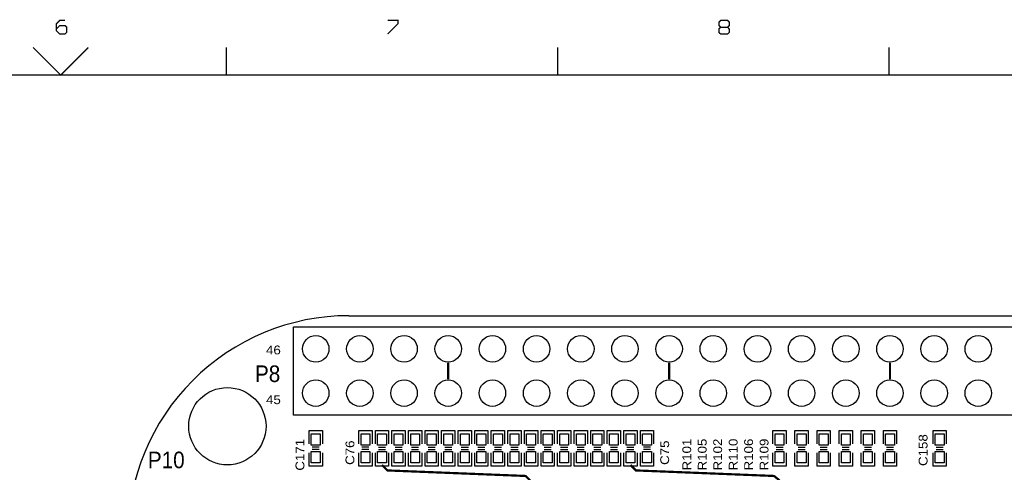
# Model space of a CAD drawing. Extents: x -14006 to 19506, y -9606 to 12409.
# Tile 9 of 20: x 2628 to 11544, y 8306 to 12401. Entities that reach past the tile are written whole.
import ezdxf

# ---------------------------------------------------------------- set-up
doc = ezdxf.new("R2010")
doc.units = 0
doc.header["$MEASUREMENT"] = 0
doc.layers.get('0').update_dxf_attribs({"linetype": 'CONTINUOUS'})
doc.layers.add('1', color=7, linetype='CONTINUOUS')

# ---------------------------------------------------------------- blocks, each defined once
blk = doc.blocks.new('FIGURE_CIRCLE')
blk.add_circle((0, 0), 0.5)
blk = doc.blocks.new('FIGURE_SQUARE')
blk.add_lwpolyline([(-0.5, -0.5), (-0.5, 0.5), (0.5, 0.5), (0.5, -0.5)], close=True)

msp = doc.modelspace()

# ---------------------------------------------------------------- linework, layer by layer
at = {"layer": '1'}
for points, const_width in [([(3038, 12395), (2991, 12395), (2960, 12364), (2960, 12302), (2991, 12271), (3038, 12271), (3053, 12286), (3053, 12333), (3038, 12348), (2991, 12348), (2960, 12317)], 12), ([(5960, 12271), (6053, 12364), (6053, 12395), (5960, 12395)], 12), ([(9038, 12333), (8976, 12333), (8960, 12317), (8960, 12286), (8976, 12271), (9038, 12271), (9053, 12286), (9053, 12317), (9038, 12333), (9053, 12348), (9053, 12379), (9038, 12395), (8976, 12395), (8960, 12379), (8960, 12348), (8976, 12333)], 12), ([(3250, 12150), (3000, 11900), (2750, 12150)], 12), ([(4500, 11900), (4500, 12150)], 12), ([(7500, 12150), (7500, 11900)], 12), ([(10500, 11900), (10500, 12150)], 12), ([(-13500, -9100), (-13500, 11900), (19000, 11900)], 12), ([(6508.68, 9147.64), (6508.68, 9297.64)], 20), ([(8508.68, 9147.64), (8508.68, 9297.64)], 20), ([(10508.68, 9147.64), (10508.68, 9297.64)], 20), ([(7258.68, 8222.64), (7208.68, 8272.64), (5958.68, 8322.64), (5908.68, 8372.64)], 20), ([(9508.68, 8232.64), (9458.68, 8272.64), (8208.68, 8322.64), (8158.68, 8372.64)], 20)]:
    msp.add_lwpolyline(points, dxfattribs=dict(at, const_width=const_width))
msp.add_lwpolyline([(5608.68, 9722.64, 0.414214), (3608.68, 7722.64)], format="xyb", dxfattribs=at)
for points in [[(5608.68, 9722.64), (16208.68, 9722.64)], [(5248.68, 8562.64), (5248.68, 8682.64), (5368.68, 8682.64)], [(5368.68, 8682.64), (5368.68, 8562.64)], [(5698.68, 8562.64), (5698.68, 8682.64), (5818.68, 8682.64)], [(5818.68, 8682.64), (5818.68, 8562.64)], [(5848.68, 8562.64), (5848.68, 8682.64), (5968.68, 8682.64), (5968.68, 8562.64)], [(5998.68, 8562.64), (5998.68, 8682.64), (6118.68, 8682.64), (6118.68, 8562.64)], [(6148.68, 8562.64), (6148.68, 8682.64), (6268.68, 8682.64), (6268.68, 8562.64)], [(6298.68, 8562.64), (6298.68, 8682.64), (6418.68, 8682.64), (6418.68, 8562.64)], [(6448.68, 8562.64), (6448.68, 8682.64), (6568.68, 8682.64), (6568.68, 8562.64)], [(6598.68, 8562.64), (6598.68, 8682.64), (6718.68, 8682.64), (6718.68, 8562.64)], [(6748.68, 8562.64), (6748.68, 8682.64), (6868.68, 8682.64), (6868.68, 8562.64)], [(6898.68, 8562.64), (6898.68, 8682.64), (7018.68, 8682.64), (7018.68, 8562.64)], [(7048.68, 8562.64), (7048.68, 8682.64), (7168.68, 8682.64), (7168.68, 8562.64)], [(7198.68, 8562.64), (7198.68, 8682.64), (7318.68, 8682.64), (7318.68, 8562.64)], [(7348.68, 8562.64), (7348.68, 8682.64), (7468.68, 8682.64), (7468.68, 8562.64)], [(7498.68, 8562.64), (7498.68, 8682.64), (7618.68, 8682.64), (7618.68, 8562.64)], [(7648.68, 8562.64), (7648.68, 8682.64), (7768.68, 8682.64), (7768.68, 8562.64)], [(7798.68, 8562.64), (7798.68, 8682.64), (7918.68, 8682.64), (7918.68, 8562.64)], [(7948.68, 8562.64), (7948.68, 8682.64), (8068.68, 8682.64), (8068.68, 8562.64)], [(8098.68, 8562.64), (8098.68, 8682.64), (8218.68, 8682.64), (8218.68, 8562.64)], [(8248.68, 8562.64), (8248.68, 8682.64), (8368.68, 8682.64)], [(8368.68, 8682.64), (8368.68, 8562.64)], [(9448.68, 8562.64), (9448.68, 8682.64), (9568.68, 8682.64), (9568.68, 8562.64)], [(9648.68, 8562.64), (9648.68, 8682.64), (9768.68, 8682.64), (9768.68, 8562.64)], [(9848.68, 8562.64), (9848.68, 8682.64), (9968.68, 8682.64), (9968.68, 8562.64)], [(10048.68, 8562.64), (10048.68, 8682.64), (10168.68, 8682.64), (10168.68, 8562.64)], [(10248.68, 8562.64), (10248.68, 8682.64), (10368.68, 8682.64), (10368.68, 8562.64)], [(10448.68, 8562.64), (10448.68, 8682.64), (10568.68, 8682.64), (10568.68, 8562.64)], [(10898.68, 8562.64), (10898.68, 8682.64), (11018.68, 8682.64), (11018.68, 8562.64)], [(5368.68, 8482.64), (5368.68, 8362.64), (5248.68, 8362.64), (5248.68, 8482.64)], [(5340.68, 8534.64), (5276.68, 8534.64)], [(5340.68, 8510.64), (5276.68, 8510.64)], [(5818.68, 8482.64), (5818.68, 8362.64), (5698.68, 8362.64), (5698.68, 8482.64)], [(5790.68, 8534.64), (5726.68, 8534.64)], [(5790.68, 8510.64), (5726.68, 8510.64)], [(5968.68, 8482.64), (5968.68, 8362.64), (5848.68, 8362.64)], [(5848.68, 8362.64), (5848.68, 8482.64)], [(5876.68, 8534.64), (5940.68, 8534.64)], [(5876.68, 8510.64), (5940.68, 8510.64)], [(5998.68, 8362.64), (5998.68, 8482.64)], [(6118.68, 8482.64), (6118.68, 8362.64), (5998.68, 8362.64)], [(6026.68, 8534.64), (6090.68, 8534.64)], [(6026.68, 8510.64), (6090.68, 8510.64)], [(6268.68, 8482.64), (6268.68, 8362.64), (6148.68, 8362.64)], [(6148.68, 8362.64), (6148.68, 8482.64)], [(6176.68, 8534.64), (6240.68, 8534.64)], [(6176.68, 8510.64), (6240.68, 8510.64)], [(6418.68, 8482.64), (6418.68, 8362.64), (6298.68, 8362.64)], [(6298.68, 8362.64), (6298.68, 8482.64)], [(6326.68, 8534.64), (6390.68, 8534.64)], [(6326.68, 8510.64), (6390.68, 8510.64)], [(6568.68, 8482.64), (6568.68, 8362.64), (6448.68, 8362.64)], [(6448.68, 8362.64), (6448.68, 8482.64)], [(6476.68, 8534.64), (6540.68, 8534.64)], [(6476.68, 8510.64), (6540.68, 8510.64)], [(6718.68, 8482.64), (6718.68, 8362.64), (6598.68, 8362.64)], [(6598.68, 8362.64), (6598.68, 8482.64)], [(6626.68, 8534.64), (6690.68, 8534.64)], [(6626.68, 8510.64), (6690.68, 8510.64)], [(6748.68, 8362.64), (6748.68, 8482.64)], [(6868.68, 8482.64), (6868.68, 8362.64), (6748.68, 8362.64)], [(6776.68, 8534.64), (6840.68, 8534.64)], [(6776.68, 8510.64), (6840.68, 8510.64)], [(7018.68, 8482.64), (7018.68, 8362.64), (6898.68, 8362.64)], [(6898.68, 8362.64), (6898.68, 8482.64)], [(6926.68, 8534.64), (6990.68, 8534.64)], [(6926.68, 8510.64), (6990.68, 8510.64)], [(7168.68, 8482.64), (7168.68, 8362.64), (7048.68, 8362.64)], [(7048.68, 8362.64), (7048.68, 8482.64)], [(7076.68, 8534.64), (7140.68, 8534.64)], [(7076.68, 8510.64), (7140.68, 8510.64)], [(7318.68, 8482.64), (7318.68, 8362.64), (7198.68, 8362.64)], [(7198.68, 8362.64), (7198.68, 8482.64)], [(7226.68, 8534.64), (7290.68, 8534.64)], [(7226.68, 8510.64), (7290.68, 8510.64)], [(7468.68, 8482.64), (7468.68, 8362.64), (7348.68, 8362.64)], [(7348.68, 8362.64), (7348.68, 8482.64)], [(7376.68, 8534.64), (7440.68, 8534.64)], [(7376.68, 8510.64), (7440.68, 8510.64)], [(7618.68, 8482.64), (7618.68, 8362.64), (7498.68, 8362.64)], [(7498.68, 8362.64), (7498.68, 8482.64)], [(7526.68, 8534.64), (7590.68, 8534.64)], [(7526.68, 8510.64), (7590.68, 8510.64)], [(7768.68, 8482.64), (7768.68, 8362.64), (7648.68, 8362.64)], [(7648.68, 8362.64), (7648.68, 8482.64)], [(7676.68, 8534.64), (7740.68, 8534.64)], [(7676.68, 8510.64), (7740.68, 8510.64)], [(7918.68, 8482.64), (7918.68, 8362.64), (7798.68, 8362.64)], [(7798.68, 8362.64), (7798.68, 8482.64)], [(7826.68, 8534.64), (7890.68, 8534.64)], [(7826.68, 8510.64), (7890.68, 8510.64)], [(8068.68, 8482.64), (8068.68, 8362.64), (7948.68, 8362.64)], [(7948.68, 8362.64), (7948.68, 8482.64)], [(7976.68, 8534.64), (8040.68, 8534.64)], [(7976.68, 8510.64), (8040.68, 8510.64)], [(8218.68, 8482.64), (8218.68, 8362.64), (8098.68, 8362.64)], [(8098.68, 8362.64), (8098.68, 8482.64)], [(8126.68, 8534.64), (8190.68, 8534.64)], [(8126.68, 8510.64), (8190.68, 8510.64)], [(8368.68, 8482.64), (8368.68, 8362.64), (8248.68, 8362.64), (8248.68, 8482.64)], [(8340.68, 8534.64), (8276.68, 8534.64)], [(8340.68, 8510.64), (8276.68, 8510.64)], [(9568.68, 8482.64), (9568.68, 8362.64), (9448.68, 8362.64)], [(9448.68, 8362.64), (9448.68, 8482.64)], [(9476.68, 8534.64), (9540.68, 8534.64)], [(9476.68, 8510.64), (9540.68, 8510.64)], [(9768.68, 8482.64), (9768.68, 8362.64), (9648.68, 8362.64)], [(9648.68, 8362.64), (9648.68, 8482.64)], [(9676.68, 8534.64), (9740.68, 8534.64)], [(9676.68, 8510.64), (9740.68, 8510.64)], [(9968.68, 8482.64), (9968.68, 8362.64), (9848.68, 8362.64)], [(9848.68, 8362.64), (9848.68, 8482.64)], [(9876.68, 8534.64), (9940.68, 8534.64)], [(9876.68, 8510.64), (9940.68, 8510.64)], [(10048.68, 8362.64), (10048.68, 8482.64)], [(10168.68, 8482.64), (10168.68, 8362.64), (10048.68, 8362.64)], [(10076.68, 8534.64), (10140.68, 8534.64)], [(10076.68, 8510.64), (10140.68, 8510.64)], [(10368.68, 8482.64), (10368.68, 8362.64), (10248.68, 8362.64)], [(10248.68, 8362.64), (10248.68, 8482.64)], [(10276.68, 8534.64), (10340.68, 8534.64)], [(10276.68, 8510.64), (10340.68, 8510.64)], [(10568.68, 8482.64), (10568.68, 8362.64), (10448.68, 8362.64)], [(10448.68, 8362.64), (10448.68, 8482.64)], [(10476.68, 8534.64), (10540.68, 8534.64)], [(10476.68, 8510.64), (10540.68, 8510.64)], [(11018.68, 8482.64), (11018.68, 8362.64), (10898.68, 8362.64)], [(10898.68, 8362.64), (10898.68, 8482.64)], [(10926.68, 8534.64), (10990.68, 8534.64)], [(10926.68, 8510.64), (10990.68, 8510.64)]]:
    msp.add_lwpolyline(points, dxfattribs=at)
msp.add_lwpolyline([(14308.68, 9622.64), (14308.68, 8822.64), (5108.68, 8822.64), (5108.68, 9622.64)], close=True, dxfattribs=at)

# ---------------------------------------------------------------- block references
for name, p, xscale, yscale in [('FIGURE_CIRCLE', (5308.68, 9422.64), 240, 240), ('FIGURE_CIRCLE', (5708.68, 9422.64), 240, 240), ('FIGURE_CIRCLE', (6108.68, 9422.64), 240, 240), ('FIGURE_CIRCLE', (6508.68, 9422.64), 240, 240), ('FIGURE_CIRCLE', (6908.68, 9422.64), 240, 240), ('FIGURE_CIRCLE', (7308.68, 9422.64), 240, 240), ('FIGURE_CIRCLE', (7708.68, 9422.64), 240, 240), ('FIGURE_CIRCLE', (8108.68, 9422.64), 240, 240), ('FIGURE_CIRCLE', (8508.68, 9422.64), 240, 240), ('FIGURE_CIRCLE', (8908.68, 9422.64), 240, 240), ('FIGURE_CIRCLE', (9308.68, 9422.64), 240, 240), ('FIGURE_CIRCLE', (9708.68, 9422.64), 240, 240), ('FIGURE_CIRCLE', (10108.68, 9422.64), 240, 240), ('FIGURE_CIRCLE', (10508.68, 9422.64), 240, 240), ('FIGURE_CIRCLE', (10908.68, 9422.64), 240, 240), ('FIGURE_CIRCLE', (11308.68, 9422.64), 240, 240), ('FIGURE_CIRCLE', (5308.68, 9022.64), 240, 240), ('FIGURE_CIRCLE', (5708.68, 9022.64), 240, 240), ('FIGURE_CIRCLE', (6108.68, 9022.64), 240, 240), ('FIGURE_CIRCLE', (6508.68, 9022.64), 240, 240), ('FIGURE_CIRCLE', (6908.68, 9022.64), 240, 240), ('FIGURE_CIRCLE', (7308.68, 9022.64), 240, 240), ('FIGURE_CIRCLE', (7708.68, 9022.64), 240, 240), ('FIGURE_CIRCLE', (8108.68, 9022.64), 240, 240), ('FIGURE_CIRCLE', (8508.68, 9022.64), 240, 240), ('FIGURE_CIRCLE', (8908.68, 9022.64), 240, 240), ('FIGURE_CIRCLE', (9308.68, 9022.64), 240, 240), ('FIGURE_CIRCLE', (9708.68, 9022.64), 240, 240), ('FIGURE_CIRCLE', (10108.68, 9022.64), 240, 240), ('FIGURE_CIRCLE', (10508.68, 9022.64), 240, 240), ('FIGURE_CIRCLE', (10908.68, 9022.64), 240, 240), ('FIGURE_CIRCLE', (11308.68, 9022.64), 240, 240), ('FIGURE_CIRCLE', (4508.68, 8722.64), 700, 700), ('FIGURE_SQUARE', (5308.68, 8602.64), 80, 100), ('FIGURE_SQUARE', (5758.68, 8602.64), 80, 100), ('FIGURE_SQUARE', (5908.68, 8602.64), 80, 100), ('FIGURE_SQUARE', (6058.68, 8602.64), 80, 100), ('FIGURE_SQUARE', (6208.68, 8602.64), 80, 100), ('FIGURE_SQUARE', (6358.68, 8602.64), 80, 100), ('FIGURE_SQUARE', (6508.68, 8602.64), 80, 100), ('FIGURE_SQUARE', (6658.68, 8602.64), 80, 100), ('FIGURE_SQUARE', (6808.68, 8602.64), 80, 100), ('FIGURE_SQUARE', (6958.68, 8602.64), 80, 100), ('FIGURE_SQUARE', (7108.68, 8602.64), 80, 100), ('FIGURE_SQUARE', (7258.68, 8602.64), 80, 100), ('FIGURE_SQUARE', (7408.68, 8602.64), 80, 100), ('FIGURE_SQUARE', (7558.68, 8602.64), 80, 100), ('FIGURE_SQUARE', (7708.68, 8602.64), 80, 100), ('FIGURE_SQUARE', (7858.68, 8602.64), 80, 100), ('FIGURE_SQUARE', (8008.68, 8602.64), 80, 100), ('FIGURE_SQUARE', (8158.68, 8602.64), 80, 100), ('FIGURE_SQUARE', (8308.68, 8602.64), 80, 100), ('FIGURE_SQUARE', (9508.68, 8602.64), 80, 100), ('FIGURE_SQUARE', (9708.68, 8602.64), 80, 100), ('FIGURE_SQUARE', (9908.68, 8602.64), 80, 100), ('FIGURE_SQUARE', (10108.68, 8602.64), 80, 100), ('FIGURE_SQUARE', (10308.68, 8602.64), 80, 100), ('FIGURE_SQUARE', (10508.68, 8602.64), 80, 100), ('FIGURE_SQUARE', (10958.68, 8602.64), 80, 100), ('FIGURE_SQUARE', (5308.68, 8442.64), 80, 100), ('FIGURE_SQUARE', (5758.68, 8442.64), 80, 100), ('FIGURE_SQUARE', (5908.68, 8442.64), 80, 100), ('FIGURE_SQUARE', (6058.68, 8442.64), 80, 100), ('FIGURE_SQUARE', (6208.68, 8442.64), 80, 100), ('FIGURE_SQUARE', (6358.68, 8442.64), 80, 100), ('FIGURE_SQUARE', (6508.68, 8442.64), 80, 100), ('FIGURE_SQUARE', (6658.68, 8442.64), 80, 100), ('FIGURE_SQUARE', (6808.68, 8442.64), 80, 100), ('FIGURE_SQUARE', (6958.68, 8442.64), 80, 100), ('FIGURE_SQUARE', (7108.68, 8442.64), 80, 100), ('FIGURE_SQUARE', (7258.68, 8442.64), 80, 100), ('FIGURE_SQUARE', (7408.68, 8442.64), 80, 100), ('FIGURE_SQUARE', (7558.68, 8442.64), 80, 100), ('FIGURE_SQUARE', (7708.68, 8442.64), 80, 100), ('FIGURE_SQUARE', (7858.68, 8442.64), 80, 100), ('FIGURE_SQUARE', (8008.68, 8442.64), 80, 100), ('FIGURE_SQUARE', (8158.68, 8442.64), 80, 100), ('FIGURE_SQUARE', (8308.68, 8442.64), 80, 100), ('FIGURE_SQUARE', (9508.68, 8442.64), 80, 100), ('FIGURE_SQUARE', (9708.68, 8442.64), 80, 100), ('FIGURE_SQUARE', (9908.68, 8442.64), 80, 100), ('FIGURE_SQUARE', (10108.68, 8442.64), 80, 100), ('FIGURE_SQUARE', (10308.68, 8442.64), 80, 100), ('FIGURE_SQUARE', (10508.68, 8442.64), 80, 100), ('FIGURE_SQUARE', (10958.68, 8442.64), 80, 100)]:
    msp.add_blockref(name, p, dxfattribs=dict(at, xscale=xscale, yscale=yscale))

# ---------------------------------------------------------------- texts
for s, height, width, p in [('46', 80, 1.125, (4858.68, 9372.64)), ('P8', 150, 0.933333, (4758.68, 9122.64)), ('45', 80, 1.125, (4858.68, 8922.64)), ('P10', 150, 0.933333, (3788.68, 8342.64))]:
    msp.add_text(s, height=height, dxfattribs=dict(at, width=width)).set_placement(p)
at = {"layer": '1', "width": 1.125}
for s, p in [('C171', (5206, 8320.64)), ('C76', (5658.68, 8372.64)), ('C75', (8508.68, 8372.64)), ('R101', (8708.68, 8322.64)), ('R105', (8848.68, 8322.64)), ('R102', (8988.68, 8322.64)), ('R110', (9128.68, 8322.64)), ('R106', (9268.68, 8322.64)), ('R109', (9408.68, 8322.64)), ('C158', (10848.68, 8362.64))]:
    msp.add_text(s, height=80, rotation=90, dxfattribs=at).set_placement(p)

doc.saveas('drawing.dxf')
